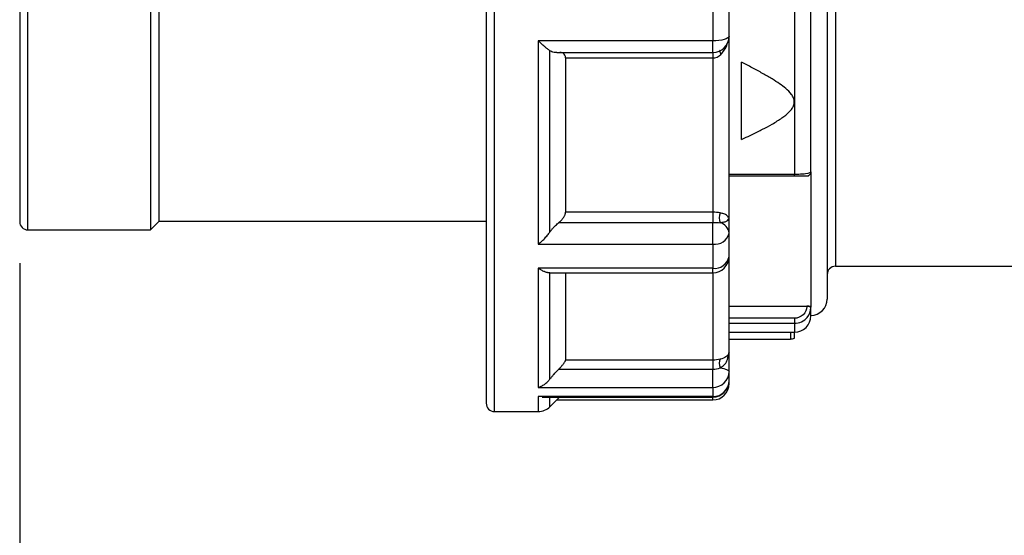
# Model space of a CAD drawing. Header units: inches. Extents: x 0 to 44, y 0 to 34.
# Tile 4 of 17: x 19.8 to 24.6, y 16.7 to 19.2. Entities that reach past the tile are written whole.
import ezdxf

# ---------------------------------------------------------------- set-up
doc = ezdxf.new("R2010")
doc.units = ezdxf.units.IN
doc.header["$LTSCALE"] = 4
doc.header["$MEASUREMENT"] = 0
doc.linetypes.add('SLD-Solid', pattern=[0])
doc.layers.add('DIMENSIONS', color=140, linetype='SLD-Solid', lineweight=25)
doc.styles.add('SLDTEXTSTYLE0', font='GOTHIC.TTF', dxfattribs={"width": 0.913})
doc.dimstyles.new('SLDDIMSTYLE1', dxfattribs={"dimtxt": 0.5, "dimasz": 0.6, "dimexe": 0, "dimexo": 0.0625, "dimgap": 0.125, "dimtad": 0, "dimtih": 1, "dimtoh": 1, "dimrnd": 1e-09, "dimzin": 4, "dimdsep": 46, "dimtxsty": 'SLDTEXTSTYLE0', "dimsah": 1, "dimcen": 0.09, "dimadec": 0, "dimazin": 1, "dimtfac": 1, "dimtofl": 0, "dimtmove": 0, "dimatfit": 3, "dimfxl": 0, "dimfrac": 2, "dimtolj": 1, "dimtzin": 12, "dimarcsym": 0})
doc.dimstyles.new('SLDDIMSTYLE2', dxfattribs={"dimtxt": 0.5, "dimasz": 0.6, "dimexe": 0, "dimexo": 0.0625, "dimgap": 0.125, "dimtad": 0, "dimtih": 1, "dimtoh": 1, "dimrnd": 1e-09, "dimzin": 12, "dimdsep": 46, "dimtxsty": 'SLDTEXTSTYLE0', "dimsah": 1, "dimcen": 0.09, "dimadec": 0, "dimazin": 3, "dimtfac": 1, "dimtofl": 0, "dimtmove": 0, "dimatfit": 3, "dimfxl": 0, "dimfrac": 2, "dimtolj": 1, "dimtzin": 12, "dimarcsym": 0})

# ---------------------------------------------------------------- blocks, each defined once
blk = doc.blocks.new('_D_1')
at = {"layer": 'DIMENSIONS'}
for p, q in [((19.8376, 18.0181), (19.8376, 15.0922)), ((26.5404, 17.833), (26.5404, 15.0922)), ((19.8376, 15.5922), (21.7668, 15.5922)), ((22.3578, 15.5884), (22.2054, 15.5884)), ((22.2054, 15.5884), (22.2054, 14.7946)), ((24.0203, 15.5884), (24.1726, 15.5884)), ((24.1726, 15.5884), (24.1726, 14.7946)), ((26.5404, 15.5922), (24.6112, 15.5922)), ((22.2054, 14.7946), (22.3578, 14.7946)), ((24.1726, 14.7946), (24.0203, 14.7946))]:
    blk.add_line(p, q, dxfattribs=at)
for points in [[(19.8376, 15.5922), (20.4376, 15.4722), (20.4376, 15.7122)], [(26.5404, 15.5922), (25.9404, 15.7122), (25.9404, 15.4722)]]:
    blk.add_solid(points, dxfattribs=at)
at = {"layer": 'DIMENSIONS', "char_height": 0.5, "attachment_point": 1, "style": 'SLDTEXTSTYLE0'}
for s, insert in [('6.70', (22.5425, 16.3286)), ('170.3', (22.3578, 15.4333))]:
    blk.add_mtext(s, dxfattribs=dict(at, insert=insert))
blk = doc.blocks.new('_D_2')
at = {"layer": 'DIMENSIONS'}
for p, q in [((19.8376, 18.0181), (19.8376, 12.8193)), ((31.9538, 17.837), (31.9538, 12.8193)), ((19.8376, 13.3193), (24.4735, 13.3193)), ((25.0644, 13.3155), (24.9121, 13.3155)), ((24.9121, 13.3155), (24.9121, 12.5218)), ((26.7269, 13.3155), (26.8793, 13.3155)), ((26.8793, 13.3155), (26.8793, 12.5218)), ((31.9538, 13.3193), (27.3179, 13.3193)), ((24.9121, 12.5218), (25.0644, 12.5218)), ((26.8793, 12.5218), (26.7269, 12.5218))]:
    blk.add_line(p, q, dxfattribs=at)
for points in [[(19.8376, 13.3193), (20.4376, 13.1993), (20.4376, 13.4393)], [(31.9538, 13.3193), (31.3538, 13.4393), (31.3538, 13.1993)]]:
    blk.add_solid(points, dxfattribs=at)
at = {"layer": 'DIMENSIONS', "char_height": 0.5, "attachment_point": 1, "style": 'SLDTEXTSTYLE0'}
for s, insert in [('12.12', (25.0644, 14.0558)), ('307.8', (25.0644, 13.1604))]:
    blk.add_mtext(s, dxfattribs=dict(at, insert=insert))

msp = doc.modelspace()

# ---------------------------------------------------------------- linework, layer by layer
for p, q in [((19.877, 18.1787), (19.877, 21.3638)), ((20.4675, 21.3672), (20.4675, 18.1787)), ((19.8376, 21.3278), (19.8376, 18.2181)), ((20.5089, 18.22), (20.5089, 21.3303)), ((23.5679, 21.2538), (23.5679, 18.4452)), ((23.6467, 18.4577), (23.6467, 21.113)), ((23.7254, 20.9525), (23.7254, 17.846)), ((23.7648, 20.5302), (23.7648, 18.0035)), ((22.0837, 19.7752), (22.0837, 17.3441)), ((22.1231, 17.3047), (22.1231, 19.7752)), ((23.1742, 19.2463), (23.1742, 19.0886)), ((23.253, 19.1105), (23.253, 19.2631)), ((23.253, 18.2332), (23.253, 19.1105)), ((23.1742, 19.0886), (22.3345, 19.0886)), ((22.3345, 19.0886), (22.3345, 18.1105)), ((23.1742, 19.0317), (23.1742, 19.0886)), ((22.3902, 18.1681), (22.3902, 19.0411)), ((22.4231, 19.0317), (23.1742, 19.0317)), ((22.4655, 19.0063), (22.4655, 18.2636)), ((22.4655, 19.0063), (23.1742, 19.0063)), ((23.1742, 19.0063), (23.1742, 18.2636)), ((23.312, 18.6131), (23.312, 18.9862)), ((23.312, 18.6131), (23.3262, 18.6196)), ((23.5679, 18.4452), (23.253, 18.4452)), ((23.6467, 18.4577), (23.6467, 17.8074)), ((23.253, 18.438), (23.5679, 18.438)), ((23.1742, 18.2636), (22.4655, 18.2636)), ((20.4675, 18.1787), (20.5089, 18.22)), ((20.5089, 18.22), (22.0837, 18.22)), ((22.4333, 18.2136), (23.1742, 18.2136)), ((23.1742, 18.1105), (23.1742, 18.2136)), ((23.253, 18.2332), (23.2504, 18.2371)), ((23.2504, 18.2303), (23.253, 18.2332)), ((23.253, 18.1636), (23.253, 18.2332)), ((19.877, 18.1787), (20.4675, 18.1787)), ((23.253, 18.0508), (23.253, 18.1636)), ((22.3345, 18.1105), (23.1742, 18.1105)), ((23.1742, 18.1105), (23.1742, 17.994)), ((23.253, 17.591), (23.253, 18.0508)), ((23.1742, 17.994), (22.3345, 17.994)), ((22.3345, 17.994), (22.3345, 17.4208)), ((22.39, 17.972), (23.1742, 17.972)), ((22.3902, 17.4605), (22.3902, 17.9721)), ((22.4655, 17.972), (22.4655, 17.552)), ((23.1742, 17.972), (23.1742, 17.994)), ((23.1742, 17.972), (23.1742, 17.552)), ((23.7648, 18.0035), (24.8672, 18.0035)), ((23.253, 17.8114), (23.627, 17.8114)), ((23.627, 17.8114), (23.627, 17.8106)), ((23.6467, 17.8055), (23.6467, 17.8074)), ((23.6467, 17.7653), (23.6467, 17.8055)), ((23.5679, 17.7535), (23.253, 17.7535)), ((23.253, 17.7291), (23.5679, 17.7291)), ((23.253, 17.6871), (23.5483, 17.6871)), ((23.5483, 17.6871), (23.5483, 17.6535)), ((23.5679, 17.7291), (23.5679, 17.687)), ((23.253, 17.6535), (23.5483, 17.6535)), ((23.2503, 17.5798), (23.253, 17.591)), ((23.253, 17.4959), (23.253, 17.591)), ((23.1742, 17.552), (22.4655, 17.552)), ((22.4333, 17.5087), (23.1742, 17.5087)), ((23.1742, 17.4208), (23.1742, 17.5087)), ((23.253, 17.4531), (23.253, 17.4959)), ((23.253, 17.4389), (23.253, 17.4531)), ((22.3345, 17.4208), (23.1742, 17.4208)), ((23.1742, 17.4208), (23.1742, 17.3767)), ((23.1742, 17.3767), (22.3345, 17.3767)), ((22.3529, 17.3757), (22.3345, 17.3767)), ((22.3345, 17.3767), (22.3345, 17.3047)), ((22.3529, 17.3744), (23.1742, 17.3744)), ((22.3902, 17.3278), (22.4368, 17.3744)), ((22.3902, 17.3278), (22.3902, 17.3744)), ((22.4226, 17.3601), (23.1742, 17.3601)), ((23.1742, 17.3744), (23.1742, 17.3767)), ((23.1742, 17.3601), (23.1742, 17.3744)), ((22.1231, 17.3047), (22.3345, 17.3047))]:
    msp.add_line(p, q)
at = {"flags": 128}
for points in [[(23.253, 19.1105), (23.2515, 19.1062), (23.247, 19.1021), (23.2397, 19.0983), (23.2299, 19.095), (23.218, 19.0923), (23.2044, 19.0903), (23.1896, 19.089), (23.1742, 19.0886)], [(23.2096, 17.5141), (23.219, 17.5126), (23.2275, 17.5109), (23.235, 17.5088), (23.2413, 17.5066), (23.2463, 17.5041), (23.25, 17.5014), (23.2522, 17.4987), (23.253, 17.4959)], [(23.2506, 17.4339), (23.2522, 17.4361), (23.253, 17.4389)]]:
    msp.add_lwpolyline(points, dxfattribs=at)
for centre, radius, start, end in [((23.1742, 19.1105), 0.0787, 270, 360), ((19.877, 18.2181), 0.0394, 180, 270), ((23.1959, 18.1576), 0.0574, 6.028, 76.1089), ((23.185, 18.1795), 0.0698, 261.1474, 346.7976), ((23.1742, 18.0508), 0.0787, 270, 0), ((23.1837, 18.0639), 0.0705, 262.2966, 349.2851), ((23.7648, 17.9641), 0.0394, 90, 180), ((23.6467, 17.846), 0.0787, 270, 0), ((23.5679, 17.7653), 0.0787, 270, 0), ((23.5483, 17.7008), 0.0472, 270, 295.5794), ((23.1761, 17.4978), 0.077, 268.6543, 358.5879), ((23.1742, 17.4531), 0.0787, 270, 0), ((23.1754, 17.4543), 0.0776, 269.1656, 359.1405), ((23.1742, 17.4389), 0.0787, 270, 0), ((22.1231, 17.3441), 0.0394, 180, 270), ((22.3345, 17.3834), 0.0787, 270, 315)]:
    msp.add_arc(centre, radius, start, end)
for points, knots in [([(22.3902, 19.0411), (22.389, 19.0419), (22.3866, 19.0436), (22.3827, 19.0464), (22.3785, 19.0497), (22.3739, 19.0533), (22.3689, 19.0574), (22.3632, 19.0621), (22.3567, 19.0679), (22.3498, 19.0741), (22.3423, 19.0811), (22.3374, 19.0858), (22.3345, 19.0886)], [0, 0, 0, 0, 0.072276, 0.148885, 0.22988, 0.315305, 0.4052, 0.499597, 0.616935, 0.749672, 0.853773, 1, 1, 1, 1]), ([(23.2133, 19.0223), (23.2191, 19.0292), (23.2322, 19.0444), (23.2424, 19.0642), (23.244, 19.0764), (23.2442, 19.0779)], [0, 0, 0, 0, 0.415851, 0.930008, 1, 1, 1, 1]), ([(22.4231, 19.0327), (22.4188, 19.0325), (22.407, 19.0319), (22.3967, 19.0375), (22.3902, 19.0411)], [0, 0, 0, 0, 0.363844, 1, 1, 1, 1]), ([(22.4655, 19.0063), (22.4653, 19.0087), (22.465, 19.0136), (22.4618, 19.0219), (22.455, 19.029), (22.4464, 19.0327), (22.4405, 19.0325), (22.4384, 19.0324)], [0, 0, 0, 0, 0.137594, 0.278886, 0.558538, 0.84086, 1, 1, 1, 1]), ([(23.1742, 19.0323), (23.1742, 19.0324), (23.1742, 19.0325), (23.1742, 19.0275), (23.1742, 19.0187), (23.1742, 19.0104), (23.1742, 19.0063)], [0, 0, 0, 0, 0.166927, 0.444618, 0.722309, 1, 1, 1, 1]), ([(23.2103, 19.0434), (23.2101, 19.0433), (23.2087, 19.0429), (23.2083, 19.039), (23.2093, 19.032), (23.212, 19.0255), (23.2133, 19.0223)], [0, 0, 0, 0, 0.046202, 0.364072, 0.681943, 1, 1, 1, 1]), ([(23.3261, 18.6197), (23.3389, 18.6257), (23.3686, 18.6396), (23.4134, 18.662), (23.4536, 18.6837), (23.4844, 18.7021), (23.5063, 18.7166), (23.5251, 18.7306), (23.5408, 18.7443), (23.5541, 18.759), (23.5642, 18.7755), (23.5685, 18.7946), (23.565, 18.8105), (23.5591, 18.8223), (23.5481, 18.8388), (23.527, 18.859), (23.4949, 18.8828), (23.4576, 18.9068), (23.4134, 18.9325), (23.3639, 18.9594), (23.3295, 18.9772), (23.312, 18.9862)], [0, 0, 0, 0, 0.06613, 0.153174, 0.234767, 0.280932, 0.322286, 0.359032, 0.39261, 0.422334, 0.455735, 0.487892, 0.52005, 0.536145, 0.553515, 0.616712, 0.673528, 0.740958, 0.822548, 0.909594, 1, 1, 1, 1]), ([(23.6467, 18.4577), (23.6467, 18.4543), (23.6366, 18.4501), (23.6018, 18.446), (23.5816, 18.4452), (23.5679, 18.4452)], [0, 0, 0, 0, 0.1556874, 0.1946092, 0.2724529, 0.2724529, 0.2724529, 0.2724529]), ([(23.6259, 18.438), (23.6282, 18.4382), (23.6329, 18.4387), (23.6391, 18.4419), (23.6441, 18.4471), (23.6456, 18.4516), (23.6463, 18.4539)], [0, 0, 0, 0, 0.234982, 0.480406, 0.735442, 1, 1, 1, 1]), ([(23.5679, 18.438), (23.5769, 18.438), (23.5857, 18.438), (23.6011, 18.438), (23.6074, 18.438), (23.6224, 18.438), (23.627, 18.438), (23.627, 18.438)], [0, 0, 0, 0, 0.25, 0.25, 0.5, 0.5, 1, 1, 1, 1]), ([(22.4333, 18.2136), (22.4346, 18.2146), (22.4372, 18.2167), (22.441, 18.2202), (22.4453, 18.2245), (22.45, 18.2297), (22.4549, 18.2362), (22.4591, 18.2429), (22.462, 18.2489), (22.4638, 18.2536), (22.4647, 18.2571), (22.4654, 18.2605), (22.4654, 18.2626), (22.4655, 18.2636)], [0, 0, 0, 0, 0.0870058, 0.1721067, 0.2558061, 0.3837719, 0.5054848, 0.6331308, 0.7533946, 0.8161608, 0.8783106, 0.9399284, 1, 1, 1, 1]), ([(23.2504, 18.2371), (23.2489, 18.2408), (23.2464, 18.2472), (23.2306, 18.2554), (23.2161, 18.2591), (23.2096, 18.2607)], [0, 0, 0, 0, 0.444561, 0.752418, 1, 1, 1, 1]), ([(22.3902, 18.1681), (22.3914, 18.1698), (22.3939, 18.1732), (22.3977, 18.1782), (22.4018, 18.1831), (22.406, 18.188), (22.4113, 18.1937), (22.4178, 18.2002), (22.4255, 18.2072), (22.4307, 18.2114), (22.4333, 18.2136)], [0, 0, 0, 0, 0.0949007, 0.1912905, 0.2894814, 0.3897686, 0.492428, 0.6591914, 0.828044, 1, 1, 1, 1]), ([(23.2096, 18.2133), (23.2166, 18.2145), (23.231, 18.2169), (23.2465, 18.2226), (23.2489, 18.2274), (23.2504, 18.2303)], [0, 0, 0, 0, 0.2677652, 0.5557406, 1, 1, 1, 1]), ([(22.3345, 18.1105), (22.3361, 18.1117), (22.339, 18.1139), (22.3429, 18.1171), (22.3463, 18.12), (22.3509, 18.124), (22.3567, 18.1293), (22.3641, 18.1366), (22.3714, 18.1443), (22.3784, 18.1525), (22.3847, 18.1604), (22.3884, 18.1656), (22.3902, 18.1681)], [0, 0, 0, 0, 0.0783869, 0.1462458, 0.2035756, 0.2503772, 0.3830975, 0.5004627, 0.6403447, 0.7701399, 0.8899717, 1, 1, 1, 1]), ([(22.3902, 17.9721), (22.389, 17.9721), (22.3866, 17.972), (22.3827, 17.9724), (22.3785, 17.9731), (22.3739, 17.9741), (22.3689, 17.9757), (22.3632, 17.9778), (22.3567, 17.9807), (22.3498, 17.9843), (22.3423, 17.9887), (22.3374, 17.9921), (22.3345, 17.994)], [0, 0, 0, 0, 0.072277, 0.148886, 0.229881, 0.315307, 0.405203, 0.4996, 0.616937, 0.749674, 0.853774, 1, 1, 1, 1]), ([(23.627, 17.8106), (23.627, 17.7957), (23.6206, 17.7807), (23.5987, 17.7597), (23.5833, 17.7535), (23.5679, 17.7535)], [0, 0, 0, 0, 0.5, 0.5, 1, 1, 1, 1]), ([(23.5679, 17.7291), (23.5914, 17.7291), (23.6322, 17.7482), (23.6467, 17.7885), (23.6467, 17.8055)], [0, 0, 0, 0, 0.1340718, 0.2346257, 0.2346257, 0.2346257, 0.2346257]), ([(23.6467, 17.8074), (23.6467, 17.8076), (23.6466, 17.8079), (23.6461, 17.8084), (23.6454, 17.8089), (23.6445, 17.8093), (23.6434, 17.8096), (23.6422, 17.81), (23.6414, 17.8101), (23.6397, 17.8105), (23.6369, 17.8109), (23.6321, 17.8114), (23.6287, 17.8114), (23.627, 17.8114)], [0, 0, 0, 0, 0.0833031, 0.1626773, 0.2381224, 0.3096381, 0.3772247, 0.4408822, 0.5006112, 0.5008626, 0.6702694, 0.8366396, 1, 1, 1, 1]), ([(23.5483, 17.6871), (23.5496, 17.6871), (23.5524, 17.6871), (23.5564, 17.6871), (23.5604, 17.687), (23.5642, 17.687), (23.5667, 17.687), (23.5679, 17.687)], [0, 0, 0, 0, 0.202073, 0.401453, 0.599788, 0.79875, 1, 1, 1, 1]), ([(23.5686, 17.6581), (23.5686, 17.6585), (23.5686, 17.6593), (23.5685, 17.6654), (23.5682, 17.6745), (23.568, 17.6827), (23.5679, 17.687)], [0, 0, 0, 0, 0.250207, 0.492434, 0.73403, 1, 1, 1, 1]), ([(23.253, 17.591), (23.253, 17.5909), (23.253, 17.5909), (23.253, 17.5854), (23.2497, 17.5774), (23.2358, 17.5652), (23.2216, 17.559), (23.2096, 17.5562)], [-0.0009931, -0.0009931, -0.0009931, -0.0009931, 0, 0, 0.1658619, 0.2487929, 0.4146548, 0.4146548, 0.4146548, 0.4146548]), ([(22.4333, 17.5087), (22.4346, 17.51), (22.4372, 17.5127), (22.441, 17.5167), (22.4453, 17.5214), (22.45, 17.5268), (22.4549, 17.5328), (22.4591, 17.5386), (22.462, 17.5432), (22.4638, 17.5464), (22.4647, 17.5486), (22.4654, 17.5506), (22.4654, 17.5515), (22.4655, 17.552)], [0, 0, 0, 0, 0.0870058, 0.1721067, 0.2558061, 0.3837719, 0.5054848, 0.6331308, 0.7533946, 0.8161608, 0.8783106, 0.9399284, 1, 1, 1, 1]), ([(23.2096, 17.5141), (23.2166, 17.5188), (23.231, 17.5287), (23.2465, 17.5512), (23.2489, 17.569), (23.2503, 17.5798)], [0, 0, 0, 0, 0.2684723, 0.5572103, 1, 1, 1, 1]), ([(22.3902, 17.4605), (22.3914, 17.462), (22.3939, 17.4651), (22.3977, 17.4698), (22.4018, 17.4746), (22.406, 17.4795), (22.4113, 17.4856), (22.4178, 17.4926), (22.4255, 17.5008), (22.4307, 17.506), (22.4333, 17.5087)], [0, 0, 0, 0, 0.094901, 0.19129, 0.289481, 0.389769, 0.492428, 0.659191, 0.828044, 1, 1, 1, 1]), ([(22.3345, 17.4208), (22.3361, 17.4213), (22.339, 17.4223), (22.3429, 17.4238), (22.3463, 17.4253), (22.3509, 17.4275), (22.3567, 17.4306), (22.3641, 17.4355), (22.3714, 17.441), (22.3784, 17.4473), (22.3847, 17.4537), (22.3884, 17.4583), (22.3902, 17.4605)], [0, 0, 0, 0, 0.078387, 0.146247, 0.203577, 0.250379, 0.3831, 0.500466, 0.640347, 0.770141, 0.889972, 1, 1, 1, 1])]:
    msp.add_open_spline(points, degree=3, knots=knots)
for points in [[(23.1742, 19.0063), (23.1883, 19.0063), (23.2023, 19.012), (23.2133, 19.0223)], [(23.5679, 18.438), (23.5679, 18.438), (23.5679, 18.4407), (23.5679, 18.4452)], [(23.627, 18.438), (23.6322, 18.438), (23.6424, 18.4423), (23.6467, 18.4526), (23.6467, 18.4577)], [(23.2096, 18.2607), (23.1993, 18.2628), (23.1868, 18.2636), (23.1742, 18.2636)], [(23.1742, 18.2636), (23.1742, 18.2567), (23.1742, 18.2386), (23.1742, 18.2205), (23.1742, 18.2136)], [(23.2096, 18.2607), (23.2039, 18.2468), (23.2039, 18.2265), (23.2096, 18.2133)], [(23.1742, 18.2136), (23.1868, 18.2136), (23.1993, 18.2136), (23.2096, 18.2133)], [(23.6467, 17.8055), (23.6467, 17.8068), (23.6424, 17.8095), (23.6322, 17.8106), (23.627, 17.8106)], [(23.5679, 17.7535), (23.5679, 17.7483), (23.5679, 17.7368), (23.5679, 17.7302), (23.5679, 17.7291)], [(23.2096, 17.5562), (23.1993, 17.5537), (23.1868, 17.552), (23.1742, 17.552)], [(23.1742, 17.552), (23.1742, 17.5489), (23.1742, 17.5365), (23.1742, 17.5176), (23.1742, 17.5087)], [(23.2096, 17.5562), (23.2039, 17.5481), (23.2039, 17.53), (23.2096, 17.5141)], [(23.1742, 17.5087), (23.1868, 17.5087), (23.1993, 17.5108), (23.2096, 17.5141)]]:
    msp.add_open_spline(points, degree=3)

# ---------------------------------------------------------------- dimensions: what is measured, and where the dimension line sits
at = {"layer": 'DIMENSIONS'}
for base, p2, dimstyle, picture, middle in [((26.5404, 15.5922), (26.5404, 18.033), 'SLDDIMSTYLE1', '_D_1', (23.189, 15.5922)), ((31.9538, 13.3193), (31.9538, 18.037), 'SLDDIMSTYLE2', '_D_2', (25.8957, 13.3193))]:
    dim = msp.add_linear_dim(base=base, p1=(19.8376, 18.2181), p2=p2, dimstyle=dimstyle, dxfattribs=at)
    dim.commit()
    dim.dimension.update_dxf_attribs({"geometry": picture, "text_midpoint": middle, "dimtype": 160})

doc.saveas('drawing.dxf')
